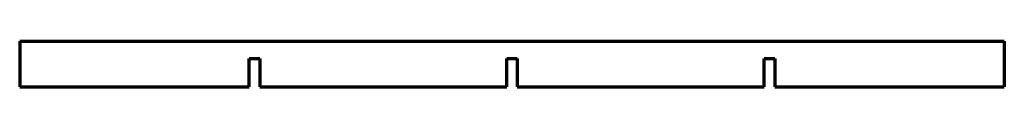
# Model space of a CAD drawing. Header units: millimetres. Extents: x 73 to 360, y 146 to 159.
import ezdxf

# ---------------------------------------------------------------- set-up
doc = ezdxf.new("R2010")
doc.units = ezdxf.units.MM
doc.layers.add('1', color=7, linetype='Continuous', true_color=0xffffff)

msp = doc.modelspace()

# ---------------------------------------------------------------- linework, layer by layer
at = {"layer": '1', "color": 154, "linetype": 'Continuous', "lineweight": 70}
for p, q in [((73.204361, 159.366366), (73.204361, 146.128366)), ((73.204361, 159.366366), (360.144361, 159.366366)), ((360.144361, 159.366366), (360.144361, 146.128366)), ((140.124361, 146.128366), (140.124361, 154.328366)), ((140.124361, 154.328366), (143.224361, 154.328366)), ((143.224361, 154.328366), (143.224361, 146.128366)), ((215.124361, 146.128366), (215.124361, 154.328366)), ((215.124361, 154.328366), (218.224361, 154.328366)), ((218.224361, 154.328366), (218.224361, 146.128366)), ((290.124361, 146.128366), (290.124361, 154.328366)), ((290.124361, 154.328366), (293.224361, 154.328366)), ((293.224361, 154.328366), (293.224361, 146.128366)), ((73.204361, 146.128366), (140.124361, 146.128366)), ((143.224361, 146.128366), (215.124361, 146.128366)), ((218.224361, 146.128366), (290.124361, 146.128366)), ((293.224361, 146.128366), (360.144361, 146.128366))]:
    msp.add_line(p, q, dxfattribs=at)

doc.saveas('drawing.dxf')
